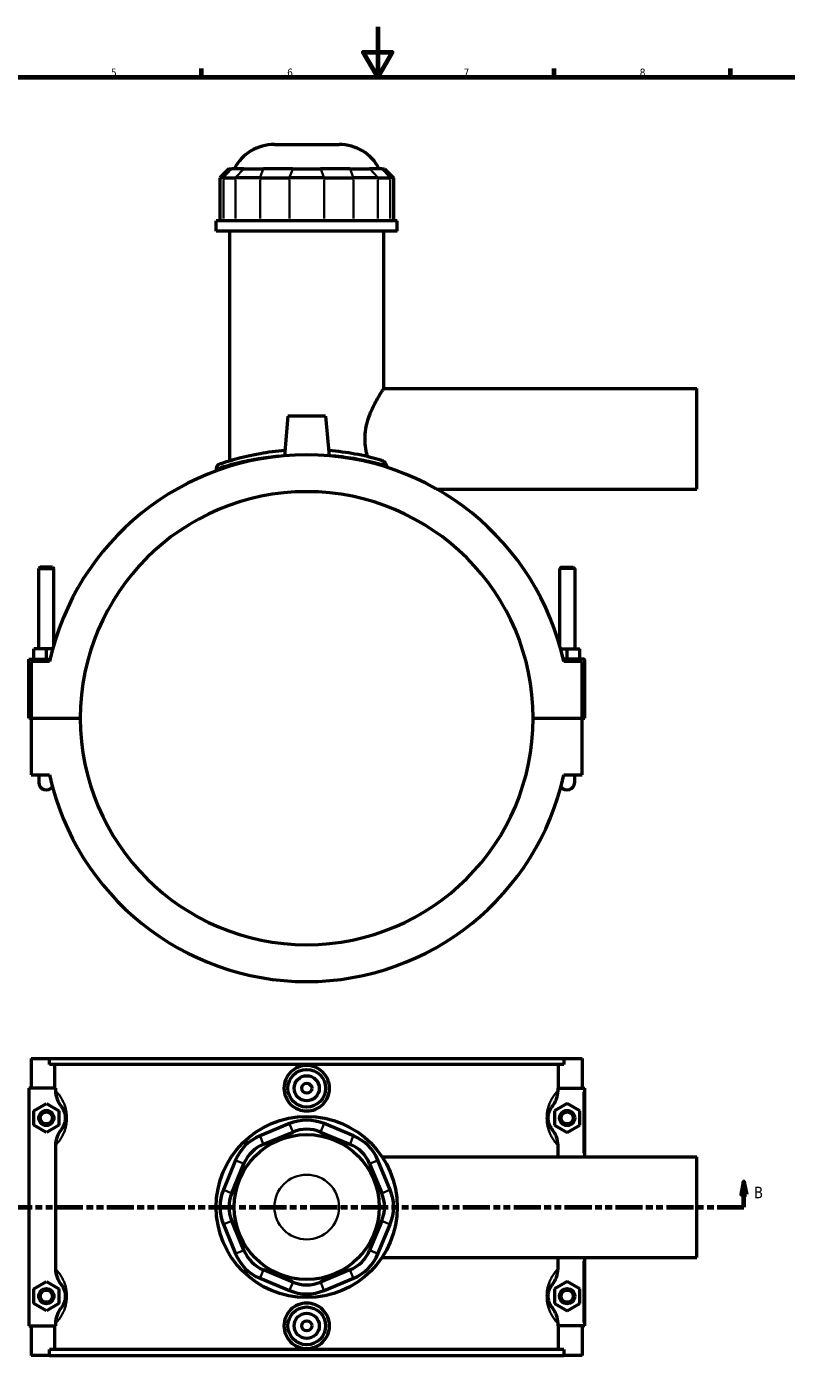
# Model space of a CAD drawing. Header units: millimetres. Extents: x 0 to 898, y -421 to 999.
# Tile 5 of 7: x 281 to 583, y 59 to 594. Entities that reach past the tile are written whole.
import ezdxf

# ---------------------------------------------------------------- set-up
doc = ezdxf.new("R2010")
doc.units = ezdxf.units.MM
doc.linetypes.add('DOUBLE_DASH_CHAIN', pattern=[1.2403, 0.6614, -0.0827, 0.1654, -0.0827, 0.1654, -0.0827])
for name, color, linetype, lineweight in [('Border (ANSI)', 7, 'Continuous', 70), ('Section Line (ANSI)', 7, 'DOUBLE_DASH_CHAIN', 70), ('Visible (ANSI)', 7, 'Continuous', 50), ('Visible Narrow (ANSI)', 7, 'Continuous', 35)]:
    doc.layers.add(name, color=color, linetype=linetype, lineweight=lineweight)
doc.styles.add('Label Text (ANSI)', font='tahoma.ttf')
doc.styles.add('Note Text (ANSI)', font='tahoma.ttf')

# ---------------------------------------------------------------- blocks, each defined once
blk = doc.blocks.new('Borders Default Border')
at = {"layer": 'Border (ANSI)'}
for p, q in [((350.42, 574), (350.42, 577.45)), ((490.58, 574), (490.58, 577.45)), ((560.67, 574), (560.67, 577.45))]:
    blk.add_line(p, q, dxfattribs=at)
at = {"layer": 'Border (ANSI)', "flags": 128}
for points in [[(420.5, 594), (420.5, 574), (414.73, 584), (426.27, 584), (420.5, 574)], [(20, 20), (20, 574), (821, 574), (821, 20), (20, 20)]]:
    blk.add_lwpolyline(points, dxfattribs=at)
at = {"layer": 'Border (ANSI)', "color": 230, "true_color": 0xff0080, "char_height": 3.05, "attachment_point": 7, "style": 'Note Text (ANSI)'}
for s, insert in [('5', (314.48, 574.34)), ('6', (384.49, 574.34)), ('7', (454.6, 574.4)), ('8', (524.63, 574.33))]:
    blk.add_mtext(s, dxfattribs=dict(at, insert=insert))
blk = doc.blocks.new('2dTransSection0')
at = {"layer": 'Section Line (ANSI)', "linetype": 'Continuous'}
for p, q in [((191.46, 135.1), (190.46, 130.1)), ((191.46, 130.1), (191.46, 135.1)), ((192.46, 130.1), (191.46, 135.1)), ((566.05, 135.1), (565.05, 130.1)), ((566.05, 130.1), (566.05, 135.1)), ((567.05, 130.1), (566.05, 135.1)), ((190.46, 130.1), (192.46, 130.1)), ((191.46, 125.1), (191.46, 130.1)), ((565.05, 130.1), (567.05, 130.1)), ((566.05, 125.1), (566.05, 130.1)), ((191.46, 125.1), (202.08, 125.1)), ((555.44, 125.1), (566.05, 125.1))]:
    blk.add_line(p, q, dxfattribs=at)
at = {"layer": 'Section Line (ANSI)', "linetype": 'DOUBLE_DASH_CHAIN', "ltscale": 16.303146}
blk.add_line((191.46, 125.1), (566.05, 125.1), dxfattribs=at)
at = {"layer": 'Section Line (ANSI)', "linetype": 'Continuous', "flags": 128}
for points in [[(192.46, 130.1), (191.46, 135.1), (190.46, 130.1), (192.46, 130.1)], [(567.05, 130.1), (566.05, 135.1), (565.05, 130.1), (567.05, 130.1)]]:
    blk.add_lwpolyline(points, dxfattribs=at)
at = {"layer": 'Section Line (ANSI)'}
for points in [[(192.46, 130.1), (191.46, 135.1), (190.46, 130.1), (192.46, 130.1)], [(567.05, 130.1), (566.05, 135.1), (565.05, 130.1), (567.05, 130.1)]]:
    blk.add_solid(points, dxfattribs=at)
at = {"layer": 'Section Line (ANSI)', "char_height": 4.57, "attachment_point": 7, "style": 'Label Text (ANSI)'}
for insert in [(184.71, 128.6), (570.01, 128.6)]:
    blk.add_mtext('B', dxfattribs=dict(at, insert=insert))

msp = doc.modelspace()

# ---------------------------------------------------------------- linework, layer by layer
at = {"layer": 'Visible (ANSI)'}
for p, q in [((379.433, 547.333), (405.13, 547.333)), ((361.364, 537.673), (357.764, 534.073)), ((361.364, 537.673), (362.46, 537.673)), ((367.298, 537.673), (362.46, 537.673)), ((367.298, 537.673), (375.091, 537.673)), ((386.771, 537.673), (375.091, 537.673)), ((386.771, 537.673), (397.792, 537.673)), ((409.471, 537.673), (397.792, 537.673)), ((409.471, 537.673), (417.264, 537.673)), ((422.102, 537.673), (417.264, 537.673)), ((422.102, 537.673), (423.198, 537.673)), ((423.198, 537.673), (426.798, 534.073)), ((359.134, 534.073), (357.764, 534.073)), ((357.764, 534.073), (357.764, 516.973)), ((359.134, 534.073), (363.972, 534.073)), ((373.714, 534.073), (363.972, 534.073)), ((373.714, 534.073), (385.393, 534.073)), ((399.17, 534.073), (385.393, 534.073)), ((399.17, 534.073), (410.849, 534.073)), ((420.59, 534.073), (410.849, 534.073)), ((420.59, 534.073), (425.428, 534.073)), ((426.798, 534.073), (425.428, 534.073)), ((426.798, 534.073), (426.798, 516.973)), ((428.281, 516.973), (356.281, 516.973)), ((356.281, 512.833), (356.281, 516.973)), ((428.281, 512.833), (428.281, 516.973)), ((428.281, 512.833), (356.281, 512.833)), ((361.681, 421.556), (361.681, 512.833)), ((422.881, 450.333), (422.881, 512.833)), ((422.881, 450.333), (547.281, 450.333)), ((547.281, 410.333), (547.281, 450.333)), ((384.781, 439.333), (383.405, 423.608)), ((399.781, 439.333), (384.781, 439.333)), ((399.781, 439.333), (401.157, 423.608)), ((356.281, 418.506), (356.281, 417.599)), ((443.963, 410.333), (547.281, 410.333)), ((286.381, 379.383), (285.781, 378.783)), ((285.781, 378.783), (291.781, 378.783)), ((285.781, 346.833), (285.781, 378.783)), ((291.181, 379.383), (286.381, 379.383)), ((291.181, 379.383), (291.781, 378.783)), ((291.781, 348.519), (291.781, 378.783)), ((493.381, 379.383), (492.781, 378.783)), ((498.781, 378.783), (492.781, 378.783)), ((492.781, 378.783), (492.781, 348.519)), ((493.381, 379.383), (498.181, 379.383)), ((498.181, 379.383), (498.781, 378.783)), ((498.781, 378.783), (498.781, 346.833)), ((281.781, 342.833), (290.302, 342.833)), ((281.781, 319.383), (281.781, 342.833)), ((288.781, 346.833), (283.781, 346.833)), ((283.781, 342.833), (283.781, 346.833)), ((291.307, 346.833), (288.781, 346.833)), ((288.781, 342.833), (288.781, 346.833)), ((493.255, 346.833), (495.781, 346.833)), ((502.281, 342.833), (494.261, 342.833)), ((495.781, 342.833), (495.781, 346.833)), ((495.781, 346.833), (500.781, 346.833)), ((500.781, 342.833), (500.781, 346.833)), ((502.781, 319.383), (502.781, 342.333)), ((290.077, 341.833), (282.781, 341.833)), ((282.781, 341.833), (282.781, 319.383)), ((501.781, 341.833), (494.486, 341.833)), ((501.781, 319.383), (501.781, 341.833)), ((282.781, 319.383), (281.781, 319.383)), ((282.781, 319.383), (302.281, 319.383)), ((282.781, 319.283), (282.781, 296.833)), ((302.281, 319.283), (282.781, 319.283)), ((285.781, 319.283), (285.781, 319.383)), ((291.781, 319.283), (291.781, 319.383)), ((482.281, 319.383), (501.781, 319.383)), ((501.781, 319.283), (482.281, 319.283)), ((492.781, 319.383), (492.781, 319.283)), ((498.781, 319.383), (498.781, 319.283)), ((501.781, 319.383), (502.781, 319.383)), ((501.781, 296.833), (501.781, 319.283)), ((282.781, 296.833), (290.077, 296.833)), ((285.781, 296.833), (285.781, 293.833)), ((494.486, 296.833), (501.781, 296.833)), ((498.781, 293.833), (498.781, 296.833)), ((282.781, 184.101), (282.781, 172.301)), ((282.781, 184.101), (290.077, 184.101)), ((290.077, 184.101), (494.486, 184.101)), ((290.077, 181.741), (290.077, 184.101)), ((494.486, 184.101), (494.486, 181.741)), ((494.486, 184.101), (501.781, 184.101)), ((501.781, 184.101), (501.781, 172.301)), ((494.486, 181.741), (290.077, 181.741)), ((292.179, 172.301), (292.179, 181.741)), ((492.384, 172.301), (492.384, 181.741)), ((292.409, 172.301), (281.781, 172.301)), ((281.781, 172.301), (281.781, 77.901)), ((292.409, 172.301), (292.409, 171.399)), ((492.154, 171.399), (492.154, 172.301)), ((492.154, 172.301), (502.281, 172.301)), ((502.281, 172.301), (502.781, 172.301)), ((502.781, 145.101), (502.781, 172.301)), ((283.781, 163.387), (288.781, 166.274)), ((288.781, 166.274), (293.781, 163.387)), ((495.781, 166.274), (490.781, 163.387)), ((500.781, 163.387), (495.781, 166.274)), ((283.781, 157.614), (283.781, 163.387)), ((293.781, 163.387), (293.781, 157.614)), ((490.781, 163.387), (490.781, 157.614)), ((500.781, 157.614), (500.781, 163.387)), ((288.781, 154.727), (283.781, 157.614)), ((293.781, 157.614), (288.781, 154.727)), ((385.393, 158.247), (373.714, 153.41)), ((410.849, 153.41), (399.17, 158.247)), ((490.781, 157.614), (495.781, 154.727)), ((495.781, 154.727), (500.781, 157.614)), ((375.091, 150.084), (386.771, 154.921)), ((397.792, 154.921), (409.471, 150.084)), ((292.409, 149.602), (292.409, 100.599)), ((422.214, 145.101), (547.281, 145.101)), ((492.154, 145.101), (492.154, 149.602)), ((547.281, 105.101), (547.281, 145.101)), ((363.972, 143.668), (359.134, 131.989)), ((362.46, 130.611), (367.298, 142.29)), ((417.264, 142.29), (422.102, 130.611)), ((425.428, 131.989), (420.59, 143.668)), ((359.134, 118.212), (363.972, 106.533)), ((367.298, 107.911), (362.46, 119.59)), ((422.102, 119.59), (417.264, 107.911)), ((420.59, 106.533), (425.428, 118.212)), ((422.214, 105.101), (547.281, 105.101)), ((492.154, 100.599), (492.154, 105.101)), ((502.781, 77.901), (502.781, 105.101)), ((373.714, 96.791), (385.393, 91.954)), ((386.771, 95.28), (375.091, 100.117)), ((409.471, 100.117), (397.792, 95.28)), ((399.17, 91.954), (410.849, 96.791)), ((283.781, 92.587), (288.781, 95.474)), ((283.781, 86.814), (283.781, 92.587)), ((288.781, 95.474), (293.781, 92.587)), ((293.781, 92.587), (293.781, 86.814)), ((495.781, 95.474), (490.781, 92.587)), ((490.781, 92.587), (490.781, 86.814)), ((500.781, 92.587), (495.781, 95.474)), ((500.781, 86.814), (500.781, 92.587)), ((288.781, 83.927), (283.781, 86.814)), ((293.781, 86.814), (288.781, 83.927)), ((490.781, 86.814), (495.781, 83.927)), ((495.781, 83.927), (500.781, 86.814)), ((281.781, 77.901), (292.409, 77.901)), ((282.781, 77.901), (282.781, 66.101)), ((292.179, 68.461), (292.179, 77.901)), ((292.409, 78.802), (292.409, 77.901)), ((492.154, 77.901), (492.154, 78.802)), ((502.281, 77.901), (492.154, 77.901)), ((492.384, 68.461), (492.384, 77.901)), ((501.781, 77.901), (501.781, 66.101)), ((502.781, 77.901), (502.281, 77.901)), ((290.077, 66.101), (282.781, 66.101)), ((494.486, 68.461), (290.077, 68.461)), ((290.077, 66.101), (290.077, 68.461)), ((290.077, 66.101), (494.486, 66.101)), ((494.486, 68.461), (494.486, 66.101)), ((501.781, 66.101), (494.486, 66.101))]:
    msp.add_line(p, q, dxfattribs=at)
for centre, radius in [((392.281, 172.301), 7.5), ((392.281, 172.301), 5), ((392.281, 172.301), 2), ((288.781, 160.501), 3), ((288.781, 160.501), 2.4), ((392.281, 125.101), 36), ((495.781, 160.501), 3), ((495.781, 160.501), 2.4), ((392.281, 125.101), 28.8), ((288.781, 89.701), 3), ((288.781, 89.701), 2.4), ((495.781, 89.701), 3), ((495.781, 89.701), 2.4), ((392.281, 77.901), 7.5), ((392.281, 77.901), 5), ((392.281, 77.901), 2)]:
    msp.add_circle(centre, radius, dxfattribs=at)
for centre, radius, start, end in [((379.433, 529.333), 18, 90, 152.39759), ((405.13, 529.333), 18, 27.60241, 90), ((392.281, 319.333), 104.652, 12.41543, 167.58457), ((358.081, 418.506), 1.8, 109.02692, 180), ((392.281, 319.333), 90, 0.03183, 179.96817), ((502.281, 342.333), 0.5, 0, 90), ((392.281, 319.333), 90, 180.03183, 359.96817), ((392.281, 319.333), 104.652, 192.41543, 347.58457), ((288.781, 293.833), 3, 180, 324.82445), ((495.781, 293.833), 3, 215.17555, 0), ((392.281, 141.617), 18, 67.5, 112.5), ((392.281, 141.617), 14.4, 67.5, 112.5), ((380.602, 136.78), 18, 112.5, 157.5), ((380.602, 136.78), 14.4, 112.5, 157.5), ((403.96, 136.78), 14.4, 22.5, 67.5), ((403.96, 136.78), 18, 22.5, 67.5), ((375.764, 125.101), 18, 157.5, 202.5), ((375.764, 125.101), 14.4, 157.5, 202.5), ((408.798, 125.101), 14.4, 337.5, 22.5), ((408.798, 125.101), 18, 337.5, 22.5), ((380.602, 113.421), 14.4, 202.5, 247.5), ((403.96, 113.421), 14.4, 292.5, 337.5), ((380.602, 113.421), 18, 202.5, 247.5), ((403.96, 113.421), 18, 292.5, 337.5), ((392.281, 108.584), 18, 247.5, 292.5), ((392.281, 108.584), 14.4, 247.5, 292.5)]:
    msp.add_arc(centre, radius, start, end, dxfattribs=at)
for points, knots in [([(416.499, 423.253), (416.203, 424.264), (415.955, 425.314), (415.556, 427.688), (415.441, 429.022), (415.441, 431.645), (415.556, 432.979), (415.996, 435.597), (416.321, 436.881), (417.097, 439.322), (417.549, 440.483), (418.482, 442.624), (418.964, 443.605), (419.866, 445.337), (420.322, 446.154), (421.168, 447.608), (421.556, 448.246), (422.201, 449.28), (422.456, 449.678), (422.797, 450.205), (422.881, 450.333), (422.881, 450.333)], [5.5509662, 5.5509662, 5.5509662, 5.5509662, 5.871265, 5.871265, 6.2647656, 6.2647656, 6.6582661, 6.6582661, 7.0517666, 7.0517666, 7.4452672, 7.4452672, 7.8387677, 7.8387677, 8.2283629, 8.2283629, 8.617958, 8.617958, 9.0075532, 9.0075532, 9.3971484, 9.3971484, 9.3971484, 9.3971484]), ([(383.588, 425.682), (380.104, 425.396), (376.773, 424.949), (369.972, 423.75), (366.673, 422.954), (361.09, 421.423), (359.019, 420.725), (357.691, 420.276), (357.497, 420.211), (357.498, 420.211)], [17.2877422, 17.2877422, 17.2877422, 17.2877422, 18.3647061, 18.3647061, 19.7111366, 19.7111366, 21.2484903, 21.2484903, 21.8840769, 21.8840769, 21.8840769, 21.8840769]), ([(421.781, 421.879), (421.434, 421.978), (421.072, 422.081), (418.196, 422.875), (415.04, 423.647), (408.237, 424.887), (404.693, 425.376), (400.975, 425.682)], [12.8831101, 12.8831101, 12.8831101, 12.8831101, 13.0805085, 13.0805085, 14.3887902, 14.3887902, 15.5383895, 15.5383895, 15.5383895, 15.5383895]), ([(424.009, 419.814), (423.943, 420.014), (423.849, 420.211), (423.613, 420.592), (423.469, 420.776), (423.026, 421.237), (422.688, 421.488), (422.142, 421.756), (421.964, 421.826), (421.781, 421.879)], [-0.33517661, -0.33517661, -0.33517661, -0.33517661, -0.26196966, -0.26196966, -0.18626982, -0.18626982, -0.05769198, -0.05769198, 0, 0, 0, 0]), ([(424.3, 418.967), (424.281, 419.021), (424.262, 419.075), (424.164, 419.354), (424.086, 419.582), (424.009, 419.814)], [11.18802043, 11.18802043, 11.18802043, 11.18802043, 11.20759753, 11.20759753, 11.28827902, 11.28827902, 11.28827902, 11.28827902]), ([(401.339, 172.301), (401.339, 171.164), (401.11, 169.953), (400.182, 167.728), (399.483, 166.713), (397.874, 165.114), (396.856, 164.422), (394.627, 163.504), (393.416, 163.278), (391.146, 163.278), (389.935, 163.504), (387.706, 164.422), (386.689, 165.114), (385.079, 166.713), (384.38, 167.728), (383.453, 169.953), (383.224, 171.164), (383.224, 173.437), (383.453, 174.648), (384.38, 176.873), (385.079, 177.888), (386.689, 179.487), (387.706, 180.179), (389.935, 181.097), (391.146, 181.323), (393.416, 181.323), (394.627, 181.097), (396.856, 180.179), (397.874, 179.487), (399.483, 177.888), (400.182, 176.873), (401.11, 174.648), (401.339, 173.437), (401.339, 172.301)], [0, 0, 0, 0, 0.3408608, 0.3408608, 0.6817217, 0.6817217, 1.0222791, 1.0222791, 1.3628365, 1.3628365, 1.703394, 1.703394, 2.0439514, 2.0439514, 2.3848122, 2.3848122, 2.7256731, 2.7256731, 3.0665339, 3.0665339, 3.4073947, 3.4073947, 3.7479522, 3.7479522, 4.0885096, 4.0885096, 4.429067, 4.429067, 4.7696244, 4.7696244, 5.1104853, 5.1104853, 5.4513461, 5.4513461, 5.4513461, 5.4513461]), ([(292.409, 171.399), (292.409, 170.246), (292.623, 169.103), (293.411, 166.994), (293.96, 166.035), (294.644, 165.178)], [-0.67568477, -0.67568477, -0.67568477, -0.67568477, -0.32906402, -0.32906402, 0, 0, 0, 0]), ([(489.918, 165.178), (490.607, 166.041), (491.159, 167.006), (491.942, 169.117), (492.154, 170.253), (492.154, 171.399)], [-0.67459021, -0.67459021, -0.67459021, -0.67459021, -0.34391216, -0.34391216, 0, 0, 0, 0]), ([(294.644, 165.178), (294.702, 165.105), (294.761, 165.028), (294.97, 164.745), (295.125, 164.513), (295.405, 164.027), (295.528, 163.79), (295.727, 163.337), (295.805, 163.141), (295.957, 162.696), (296.031, 162.444), (296.136, 161.98), (296.174, 161.781), (296.236, 161.356), (296.258, 161.129), (296.278, 160.767), (296.281, 160.634), (296.281, 160.501), (296.281, 160.367), (296.278, 160.234), (296.258, 159.872), (296.236, 159.645), (296.174, 159.22), (296.136, 159.021), (296.031, 158.557), (295.957, 158.305), (295.805, 157.86), (295.727, 157.664), (295.528, 157.211), (295.405, 156.974), (295.125, 156.488), (294.97, 156.256), (294.761, 155.973), (294.702, 155.896), (294.644, 155.823)], [1.0447043, 1.0447043, 1.0447043, 1.0447043, 1.2047052, 1.2047052, 1.5935878, 1.5935878, 1.8927283, 1.8927283, 2.0919613, 2.0919613, 2.3069676, 2.3069676, 2.4548444, 2.4548444, 2.6087362, 2.6087362, 2.6966063, 2.6966063, 2.6966063, 2.7844765, 2.7844765, 2.9383682, 2.9383682, 3.0862451, 3.0862451, 3.3012513, 3.3012513, 3.5004843, 3.5004843, 3.7996248, 3.7996248, 4.1885074, 4.1885074, 4.3485083, 4.3485083, 4.3485083, 4.3485083]), ([(489.918, 155.823), (489.86, 155.896), (489.801, 155.973), (489.592, 156.256), (489.437, 156.488), (489.157, 156.974), (489.034, 157.211), (488.836, 157.664), (488.758, 157.86), (488.606, 158.305), (488.532, 158.557), (488.426, 159.021), (488.388, 159.22), (488.327, 159.645), (488.304, 159.872), (488.285, 160.234), (488.281, 160.367), (488.281, 160.501), (488.281, 160.634), (488.285, 160.767), (488.304, 161.129), (488.327, 161.356), (488.388, 161.781), (488.426, 161.98), (488.532, 162.444), (488.606, 162.696), (488.758, 163.141), (488.836, 163.337), (489.034, 163.79), (489.157, 164.027), (489.437, 164.513), (489.592, 164.745), (489.801, 165.028), (489.86, 165.105), (489.918, 165.178)], [1.0447043, 1.0447043, 1.0447043, 1.0447043, 1.2047056, 1.2047056, 1.5935881, 1.5935881, 1.8927285, 1.8927285, 2.0919614, 2.0919614, 2.3069676, 2.3069676, 2.4548444, 2.4548444, 2.6087362, 2.6087362, 2.6966063, 2.6966063, 2.6966063, 2.7844765, 2.7844765, 2.9383682, 2.9383682, 3.086245, 3.086245, 3.3012513, 3.3012513, 3.5004842, 3.5004842, 3.7996246, 3.7996246, 4.188507, 4.188507, 4.3485083, 4.3485083, 4.3485083, 4.3485083]), ([(294.644, 155.823), (293.955, 154.96), (293.403, 153.995), (292.62, 151.884), (292.409, 150.748), (292.409, 149.602)], [-0.67459021, -0.67459021, -0.67459021, -0.67459021, -0.34391216, -0.34391216, 0, 0, 0, 0]), ([(492.154, 149.602), (492.154, 150.755), (491.939, 151.898), (491.152, 154.007), (490.603, 154.966), (489.918, 155.823)], [-0.67568477, -0.67568477, -0.67568477, -0.67568477, -0.32906402, -0.32906402, 0, 0, 0, 0]), ([(292.409, 100.599), (292.409, 99.446), (292.623, 98.303), (293.411, 96.194), (293.96, 95.235), (294.644, 94.378)], [-0.67568477, -0.67568477, -0.67568477, -0.67568477, -0.32906402, -0.32906402, 0, 0, 0, 0]), ([(489.918, 94.378), (490.607, 95.241), (491.159, 96.206), (491.942, 98.317), (492.154, 99.453), (492.154, 100.599)], [-0.67459021, -0.67459021, -0.67459021, -0.67459021, -0.34391216, -0.34391216, 0, 0, 0, 0]), ([(294.644, 94.378), (294.702, 94.305), (294.761, 94.228), (294.97, 93.945), (295.125, 93.713), (295.405, 93.227), (295.528, 92.99), (295.727, 92.537), (295.805, 92.341), (295.957, 91.896), (296.031, 91.644), (296.136, 91.18), (296.174, 90.981), (296.236, 90.556), (296.258, 90.329), (296.278, 89.967), (296.281, 89.834), (296.281, 89.701), (296.281, 89.567), (296.278, 89.434), (296.258, 89.072), (296.236, 88.845), (296.174, 88.42), (296.136, 88.221), (296.031, 87.757), (295.957, 87.505), (295.805, 87.06), (295.727, 86.864), (295.528, 86.411), (295.405, 86.174), (295.125, 85.688), (294.97, 85.456), (294.761, 85.173), (294.702, 85.096), (294.644, 85.023)], [1.0447043, 1.0447043, 1.0447043, 1.0447043, 1.2047055, 1.2047055, 1.593588, 1.593588, 1.8927284, 1.8927284, 2.0919614, 2.0919614, 2.3069676, 2.3069676, 2.4548444, 2.4548444, 2.6087362, 2.6087362, 2.6966063, 2.6966063, 2.6966063, 2.7844765, 2.7844765, 2.9383682, 2.9383682, 3.0862451, 3.0862451, 3.3012513, 3.3012513, 3.5004842, 3.5004842, 3.7996246, 3.7996246, 4.1885071, 4.1885071, 4.3485083, 4.3485083, 4.3485083, 4.3485083]), ([(489.918, 85.023), (489.86, 85.096), (489.801, 85.173), (489.592, 85.456), (489.437, 85.688), (489.157, 86.174), (489.034, 86.411), (488.836, 86.864), (488.758, 87.06), (488.606, 87.505), (488.532, 87.757), (488.426, 88.221), (488.388, 88.42), (488.327, 88.845), (488.304, 89.072), (488.285, 89.434), (488.281, 89.567), (488.281, 89.701), (488.281, 89.834), (488.285, 89.967), (488.304, 90.329), (488.327, 90.556), (488.388, 90.981), (488.426, 91.18), (488.532, 91.644), (488.606, 91.896), (488.758, 92.341), (488.836, 92.537), (489.034, 92.99), (489.157, 93.227), (489.437, 93.713), (489.592, 93.945), (489.801, 94.228), (489.86, 94.305), (489.918, 94.378)], [1.044033, 1.044033, 1.044033, 1.044033, 1.2040403, 1.2040403, 1.5929208, 1.5929208, 1.8920596, 1.8920596, 2.0912909, 2.0912909, 2.3062968, 2.3062968, 2.4541732, 2.4541732, 2.6080649, 2.6080649, 2.695935, 2.695935, 2.695935, 2.7838051, 2.7838051, 2.9376968, 2.9376968, 3.0855732, 3.0855732, 3.3005791, 3.3005791, 3.4998104, 3.4998104, 3.7989492, 3.7989492, 4.1878297, 4.1878297, 4.347837, 4.347837, 4.347837, 4.347837]), ([(401.339, 77.901), (401.339, 76.764), (401.11, 75.553), (400.182, 73.328), (399.483, 72.313), (397.874, 70.714), (396.856, 70.022), (394.627, 69.104), (393.416, 68.878), (391.146, 68.878), (389.935, 69.104), (387.706, 70.022), (386.689, 70.714), (385.079, 72.313), (384.38, 73.328), (383.453, 75.553), (383.224, 76.764), (383.224, 77.901), (383.224, 79.037), (383.453, 80.248), (384.38, 82.473), (385.079, 83.488), (386.689, 85.087), (387.706, 85.779), (389.935, 86.697), (391.146, 86.923), (393.416, 86.923), (394.627, 86.697), (396.856, 85.779), (397.874, 85.087), (399.483, 83.488), (400.182, 82.473), (401.11, 80.248), (401.339, 79.037), (401.339, 77.901)], [2.7256731, 2.7256731, 2.7256731, 2.7256731, 3.0665339, 3.0665339, 3.4073947, 3.4073947, 3.7479522, 3.7479522, 4.0885096, 4.0885096, 4.429067, 4.429067, 4.7696244, 4.7696244, 5.1104853, 5.1104853, 5.4513461, 5.4513461, 5.4513461, 5.792207, 5.792207, 6.1330678, 6.1330678, 6.4736252, 6.4736252, 6.8141826, 6.8141826, 7.1547401, 7.1547401, 7.4952975, 7.4952975, 7.8361583, 7.8361583, 8.1770192, 8.1770192, 8.1770192, 8.1770192]), ([(294.644, 85.023), (293.955, 84.16), (293.403, 83.195), (292.62, 81.084), (292.409, 79.948), (292.409, 78.802)], [-0.67459021, -0.67459021, -0.67459021, -0.67459021, -0.34391216, -0.34391216, 0, 0, 0, 0]), ([(492.154, 78.802), (492.154, 79.955), (491.939, 81.098), (491.152, 83.207), (490.603, 84.166), (489.918, 85.023)], [-0.67568477, -0.67568477, -0.67568477, -0.67568477, -0.32906402, -0.32906402, 0, 0, 0, 0])]:
    msp.add_open_spline(points, degree=3, knots=knots, dxfattribs=at)
at = {"layer": 'Visible Narrow (ANSI)'}
for p, q in [((362.294, 537.493), (359.301, 534.253)), ((367.132, 537.493), (364.138, 534.253)), ((375.022, 537.493), (373.783, 534.253)), ((386.702, 537.493), (385.462, 534.253)), ((397.861, 537.493), (399.101, 534.253)), ((409.54, 537.493), (410.78, 534.253)), ((417.431, 537.493), (420.424, 534.253)), ((422.268, 537.493), (425.262, 534.253)), ((359.134, 517.828), (359.134, 533.218)), ((363.972, 533.218), (363.972, 517.828)), ((373.714, 517.828), (373.714, 533.218)), ((385.393, 533.218), (385.393, 517.828)), ((399.17, 517.828), (399.17, 533.218)), ((410.849, 533.218), (410.849, 517.828)), ((420.59, 517.828), (420.59, 533.218)), ((425.428, 533.218), (425.428, 517.828)), ((502.281, 170.941), (502.281, 146.461)), ((386.702, 155.088), (385.462, 158.081)), ((397.861, 155.088), (399.101, 158.081)), ((373.783, 153.243), (375.022, 150.25)), ((409.54, 150.25), (410.78, 153.243)), ((367.132, 142.359), (364.138, 143.599)), ((417.431, 142.359), (420.424, 143.599)), ((362.294, 130.68), (359.301, 131.92)), ((422.268, 130.68), (425.262, 131.92)), ((362.294, 119.521), (359.301, 118.281)), ((422.268, 119.521), (425.262, 118.281)), ((367.132, 107.842), (364.138, 106.602)), ((417.431, 107.842), (420.424, 106.602)), ((502.281, 103.741), (502.281, 79.261)), ((375.022, 99.951), (373.783, 96.958)), ((409.54, 99.951), (410.78, 96.958)), ((386.702, 95.113), (385.462, 92.12)), ((397.861, 95.113), (399.101, 92.12))]:
    msp.add_line(p, q, dxfattribs=at)
msp.add_circle((392.281, 125.101), 12.849, dxfattribs=at)
for points, knots in [([(356.363, 418.535), (356.456, 418.564), (356.63, 418.62), (357.859, 419.015), (360.002, 419.701), (365.78, 421.206), (369.194, 421.988), (375.605, 423.062), (378.31, 423.427), (381.137, 423.7)], [-21.6535278, -21.6535278, -21.6535278, -21.6535278, -21.2484903, -21.2484903, -19.7111366, -19.7111366, -18.3647061, -18.3647061, -17.5036433, -17.5036433, -17.5036433, -17.5036433]), ([(402.581, 423.778), (405.953, 423.477), (409.168, 423.042), (415.834, 421.887), (419.1, 421.128), (422.248, 420.302), (422.779, 420.158), (423.276, 420.02)], [-15.4079271, -15.4079271, -15.4079271, -15.4079271, -14.3887902, -14.3887902, -13.0805085, -13.0805085, -12.7959401, -12.7959401, -12.7959401, -12.7959401]), ([(292.88, 150.11), (293.047, 150.299), (293.22, 150.502), (293.754, 151.164), (294.129, 151.673), (294.803, 152.743), (295.1, 153.265), (295.579, 154.26), (295.767, 154.691), (296.134, 155.671), (296.311, 156.225), (296.566, 157.245), (296.658, 157.684), (296.806, 158.619), (296.861, 159.117), (296.907, 159.915), (296.916, 160.208), (296.916, 160.501), (296.916, 160.793), (296.907, 161.086), (296.861, 161.884), (296.806, 162.382), (296.658, 163.317), (296.566, 163.756), (296.311, 164.776), (296.134, 165.331), (295.767, 166.31), (295.579, 166.741), (295.1, 167.736), (294.803, 168.258), (294.129, 169.328), (293.754, 169.837), (293.22, 170.499), (293.047, 170.702), (292.88, 170.891)], [-4.3822098, -4.3822098, -4.3822098, -4.3822098, -4.1885074, -4.1885074, -3.7996248, -3.7996248, -3.5004843, -3.5004843, -3.3012513, -3.3012513, -3.0862451, -3.0862451, -2.9383682, -2.9383682, -2.7844765, -2.7844765, -2.6966063, -2.6966063, -2.6966063, -2.6087362, -2.6087362, -2.4548444, -2.4548444, -2.3069676, -2.3069676, -2.0919613, -2.0919613, -1.8927283, -1.8927283, -1.5935878, -1.5935878, -1.2047052, -1.2047052, -1.0110028, -1.0110028, -1.0110028, -1.0110028]), ([(491.683, 170.891), (491.515, 170.702), (491.342, 170.499), (490.809, 169.837), (490.434, 169.328), (489.76, 168.258), (489.463, 167.736), (488.983, 166.741), (488.796, 166.31), (488.429, 165.331), (488.251, 164.776), (487.996, 163.756), (487.905, 163.317), (487.757, 162.382), (487.702, 161.884), (487.655, 161.086), (487.647, 160.793), (487.647, 160.501), (487.647, 160.208), (487.655, 159.915), (487.702, 159.117), (487.757, 158.619), (487.905, 157.684), (487.996, 157.245), (488.251, 156.225), (488.429, 155.671), (488.796, 154.691), (488.983, 154.26), (489.463, 153.265), (489.76, 152.743), (490.434, 151.673), (490.809, 151.164), (491.342, 150.502), (491.515, 150.299), (491.683, 150.11)], [-4.3822098, -4.3822098, -4.3822098, -4.3822098, -4.188507, -4.188507, -3.7996246, -3.7996246, -3.5004842, -3.5004842, -3.3012513, -3.3012513, -3.086245, -3.086245, -2.9383682, -2.9383682, -2.7844765, -2.7844765, -2.6966063, -2.6966063, -2.6966063, -2.6087362, -2.6087362, -2.4548444, -2.4548444, -2.3069676, -2.3069676, -2.0919614, -2.0919614, -1.8927285, -1.8927285, -1.5935881, -1.5935881, -1.2047056, -1.2047056, -1.0110028, -1.0110028, -1.0110028, -1.0110028]), ([(292.88, 79.31), (293.047, 79.499), (293.22, 79.702), (293.754, 80.364), (294.129, 80.873), (294.803, 81.943), (295.1, 82.465), (295.579, 83.46), (295.767, 83.891), (296.134, 84.871), (296.311, 85.425), (296.566, 86.445), (296.658, 86.884), (296.806, 87.819), (296.861, 88.317), (296.907, 89.115), (296.916, 89.408), (296.916, 89.701), (296.916, 89.993), (296.907, 90.286), (296.861, 91.084), (296.806, 91.582), (296.658, 92.517), (296.566, 92.956), (296.311, 93.976), (296.134, 94.531), (295.767, 95.51), (295.579, 95.941), (295.1, 96.936), (294.803, 97.458), (294.129, 98.528), (293.754, 99.037), (293.22, 99.699), (293.047, 99.902), (292.88, 100.091)], [-4.3822098, -4.3822098, -4.3822098, -4.3822098, -4.1885071, -4.1885071, -3.7996246, -3.7996246, -3.5004842, -3.5004842, -3.3012513, -3.3012513, -3.0862451, -3.0862451, -2.9383682, -2.9383682, -2.7844765, -2.7844765, -2.6966063, -2.6966063, -2.6966063, -2.6087362, -2.6087362, -2.4548444, -2.4548444, -2.3069676, -2.3069676, -2.0919614, -2.0919614, -1.8927284, -1.8927284, -1.593588, -1.593588, -1.2047055, -1.2047055, -1.0110028, -1.0110028, -1.0110028, -1.0110028]), ([(491.683, 100.091), (491.515, 99.902), (491.342, 99.699), (490.809, 99.037), (490.434, 98.528), (489.76, 97.458), (489.463, 96.936), (488.983, 95.941), (488.796, 95.51), (488.429, 94.531), (488.251, 93.976), (487.996, 92.956), (487.905, 92.517), (487.757, 91.582), (487.702, 91.084), (487.655, 90.286), (487.647, 89.993), (487.647, 89.701), (487.647, 89.408), (487.655, 89.115), (487.702, 88.317), (487.757, 87.819), (487.905, 86.884), (487.996, 86.445), (488.251, 85.425), (488.429, 84.871), (488.796, 83.891), (488.983, 83.46), (489.463, 82.465), (489.76, 81.943), (490.434, 80.873), (490.809, 80.364), (491.342, 79.702), (491.515, 79.499), (491.683, 79.31)], [-4.3815385, -4.3815385, -4.3815385, -4.3815385, -4.1878297, -4.1878297, -3.7989492, -3.7989492, -3.4998104, -3.4998104, -3.3005791, -3.3005791, -3.0855732, -3.0855732, -2.9376968, -2.9376968, -2.7838051, -2.7838051, -2.695935, -2.695935, -2.695935, -2.6080649, -2.6080649, -2.4541732, -2.4541732, -2.3062968, -2.3062968, -2.0912909, -2.0912909, -1.8920596, -1.8920596, -1.5929208, -1.5929208, -1.2040403, -1.2040403, -1.0103315, -1.0103315, -1.0103315, -1.0103315])]:
    msp.add_open_spline(points, degree=3, knots=knots, dxfattribs=at)

# ---------------------------------------------------------------- block references
msp.add_blockref('Borders Default Border', (0, 0))
at = {"layer": 'Section Line (ANSI)'}
msp.add_blockref('2dTransSection0', (0, 0), dxfattribs=at)

doc.saveas('drawing.dxf')
